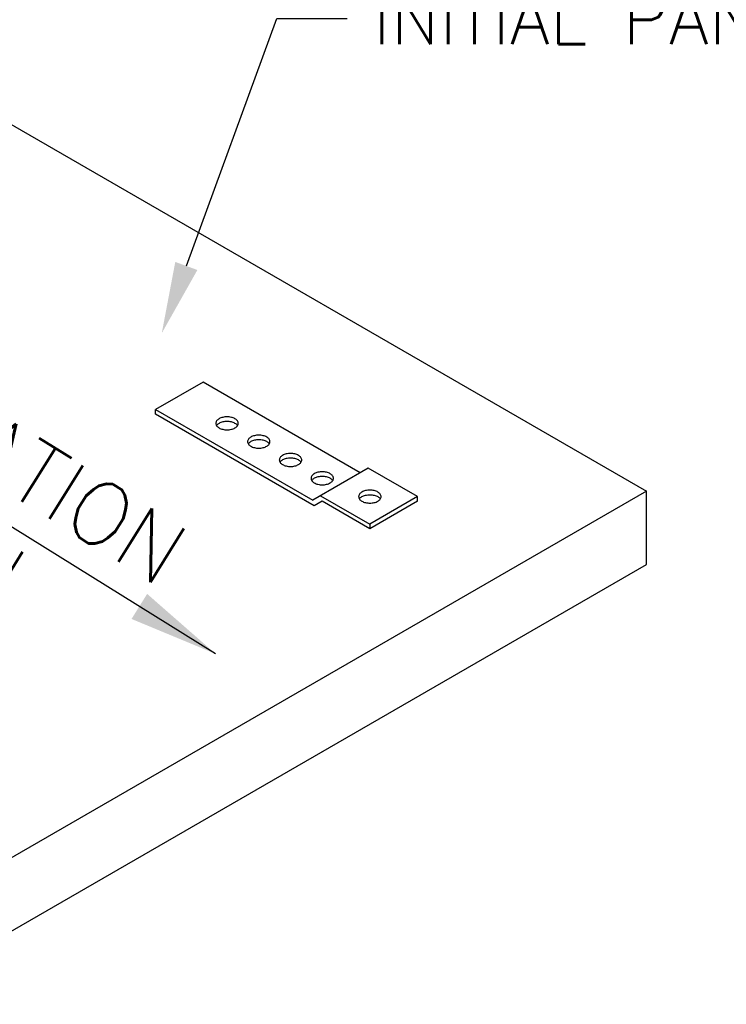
# Model space of a CAD drawing. Header units: inches. Extents: x 31 to 585, y 3457 to 3603.
# Tile 18 of 24: x 307 to 322, y 3551 to 3572. Entities that reach past the tile are written whole.
import ezdxf
from ezdxf import colors
from ezdxf.entities.mleader import LeaderData, LeaderLine
from ezdxf.math import Vec2, Vec3

# ---------------------------------------------------------------- set-up
doc = ezdxf.new("R2010")
doc.units = ezdxf.units.IN
doc.header["$MEASUREMENT"] = 0
for name, color, linetype in [('1-DIM', 4, 'Continuous'), ('1-MOUNT', 155, 'Continuous'), ('1-PANEL', 6, 'Continuous'), ('1-TEXT', 2, 'Continuous')]:
    doc.layers.add(name, color=color, linetype=linetype)
doc.styles.add('ROMANS', font='romans.shx')
doc.styles.add('TEXT', font='romans.shx')
doc.dimstyles.new('DIM 6-12', dxfattribs={"dimscale": 2, "dimtxt": 0.09375, "dimasz": 0.125, "dimexe": 0.09375, "dimexo": 0.09375, "dimgap": 0.03125, "dimtad": 1, "dimdec": 4, "dimzin": 3, "dimdsep": 46, "dimlunit": 5, "dimtxsty": 'TEXT', "dimblk": 'OBLIQUE', "dimcen": 0.09375, "dimdle": 0.09375, "dimclrd": 256, "dimclre": 4, "dimclrt": 2, "dimadec": 0, "dimazin": 0, "dimtfac": 1, "dimtdec": 4, "dimtmove": 0, "dimatfit": 3, "dimfxl": 0, "dimfrac": 2, "dimtolj": 1, "dimtzin": 0, "dimlwd": -1, "dimlwe": -1, "dimarcsym": 0})

# ---------------------------------------------------------------- blocks, each defined once
blk = doc.blocks.new('_Oblique')
at = {"color": 0, "linetype": 'ByBlock', "lineweight": -2}
blk.add_line((-0.5, -0.5), (0.5, 0.5), dxfattribs=at)

msp = doc.modelspace()

# ---------------------------------------------------------------- linework, layer by layer
at = {"layer": '1-MOUNT'}
for p, q in [((310.71287, 3564.39106), (309.6531, 3563.77882)), ((314.20904, 3562.37099), (310.71287, 3564.39106)), ((309.6531, 3563.77882), (313.14926, 3561.75876)), ((309.6531, 3563.67683), (309.6531, 3563.77882)), ((313.18577, 3561.63559), (309.6531, 3563.67683)), ((314.38633, 3562.4729), (313.14926, 3561.75876)), ((315.48199, 3561.83957), (314.38633, 3562.4729)), ((313.32594, 3561.86075), (314.42222, 3561.22734)), ((315.48199, 3561.83957), (314.42222, 3561.22734)), ((315.48199, 3561.73758), (315.48199, 3561.83957)), ((313.36244, 3561.73758), (313.18577, 3561.63559)), ((314.42222, 3561.12535), (313.36244, 3561.73758)), ((315.48199, 3561.73758), (314.42222, 3561.12535)), ((314.42222, 3561.22734), (314.42222, 3561.12535))]:
    msp.add_line(p, q, dxfattribs=at)
for points in [[(311.3605, 3563.34522), (311.38167, 3563.35246), (311.40118, 3563.3611), (311.41929, 3563.37057), (311.43601, 3563.38116), (311.45051, 3563.39231), (311.46305, 3563.40457), (311.47363, 3563.41739), (311.48172, 3563.43077), (311.48785, 3563.44442), (311.49147, 3563.45835), (311.49258, 3563.47257), (311.49147, 3563.48678), (311.48785, 3563.50071), (311.48172, 3563.51437), (311.47363, 3563.52774), (311.46305, 3563.54056), (311.45051, 3563.55282), (311.43601, 3563.56425), (311.41929, 3563.57456), (311.40118, 3563.58403), (311.38167, 3563.59267), (311.3605, 3563.59992), (311.33848, 3563.60605), (311.31535, 3563.61079), (311.29139, 3563.61413), (311.26714, 3563.61636), (311.2429, 3563.61692), (311.21837, 3563.61636), (311.19413, 3563.61413), (311.17017, 3563.61079), (311.14731, 3563.60605), (311.12502, 3563.59992), (311.10412, 3563.59267), (311.08434, 3563.58403), (311.06622, 3563.57456), (311.04978, 3563.56425), (311.03501, 3563.55282), (311.02247, 3563.54056), (311.01188, 3563.52774), (311.0038, 3563.51437), (310.99767, 3563.50071), (310.99433, 3563.48678), (310.99293, 3563.47257), (310.99433, 3563.45835), (310.99767, 3563.44442), (311.0038, 3563.43077), (311.01188, 3563.41739), (311.02247, 3563.40457), (311.03501, 3563.39231), (311.04978, 3563.38116), (311.06622, 3563.37057), (311.08434, 3563.3611), (311.10412, 3563.35246), (311.12502, 3563.34522), (311.14731, 3563.33936), (311.17017, 3563.33435), (311.19413, 3563.331), (311.21837, 3563.32905), (311.2429, 3563.32822), (311.26714, 3563.32905), (311.29139, 3563.331), (311.31535, 3563.33435), (311.33848, 3563.33936)], [(311.85374, 3563.1978), (311.83144, 3563.19167), (311.81054, 3563.18442), (311.79076, 3563.17606), (311.77265, 3563.16631), (311.7562, 3563.156), (311.74171, 3563.14457), (311.72889, 3563.13231), (311.71858, 3563.11949), (311.71022, 3563.1064), (311.70437, 3563.09246), (311.70075, 3563.07853), (311.69963, 3563.06432), (311.70075, 3563.05011), (311.70437, 3563.03617), (311.71022, 3563.02252), (311.71858, 3563.00914), (311.72889, 3562.99632), (311.74171, 3562.98406), (311.7562, 3562.97292), (311.77265, 3562.96233), (311.79076, 3562.95285), (311.81054, 3562.94449), (311.83144, 3562.93697), (311.85374, 3562.93112), (311.87687, 3562.92638), (311.90055, 3562.92276), (311.9248, 3562.9208), (311.94932, 3562.91997), (311.97384, 3562.9208), (311.99809, 3562.92276), (312.02177, 3562.92638), (312.0449, 3562.93112), (312.0672, 3562.93697), (312.0881, 3562.94449), (312.10788, 3562.95285), (312.126, 3562.96233), (312.14244, 3562.97292), (312.15693, 3562.98406), (312.16975, 3562.99632), (312.18006, 3563.00914), (312.18842, 3563.02252), (312.19427, 3563.03617), (312.19789, 3563.05011), (312.19901, 3563.06432), (312.19789, 3563.07853), (312.19427, 3563.09246), (312.18842, 3563.1064), (312.18006, 3563.11949), (312.16975, 3563.13231), (312.15693, 3563.14457), (312.14244, 3563.156), (312.126, 3563.16631), (312.10788, 3563.17606), (312.0881, 3563.18442), (312.0672, 3563.19167), (312.0449, 3563.1978), (312.02177, 3563.20254), (311.99809, 3563.20588), (311.97384, 3563.20811), (311.94932, 3563.20867), (311.9248, 3563.20811), (311.90055, 3563.20588), (311.87687, 3563.20254)], [(312.47935, 3562.75834), (312.46263, 3562.74775), (312.44814, 3562.73633), (312.4356, 3562.72407), (312.42501, 3562.71125), (312.41693, 3562.69815), (312.41079, 3562.68422), (312.40717, 3562.67028), (312.40606, 3562.65607), (312.40717, 3562.64214), (312.41079, 3562.62792), (312.41693, 3562.61427), (312.42501, 3562.60089), (312.4356, 3562.58808), (312.44814, 3562.57609), (312.46263, 3562.56467), (312.47935, 3562.55408), (312.49746, 3562.5446), (312.51697, 3562.53624), (312.53815, 3562.529), (312.56016, 3562.52287), (312.58329, 3562.51813), (312.60726, 3562.51451), (312.6315, 3562.51256), (312.65574, 3562.51172), (312.68027, 3562.51256), (312.70451, 3562.51451), (312.72848, 3562.51813), (312.75133, 3562.52287), (312.77362, 3562.529), (312.79452, 3562.53624), (312.81431, 3562.5446), (312.83242, 3562.55408), (312.84886, 3562.56467), (312.86363, 3562.57609), (312.87617, 3562.58808), (312.88676, 3562.60089), (312.89484, 3562.61427), (312.90097, 3562.62792), (312.90459, 3562.64214), (312.90571, 3562.65607), (312.90459, 3562.67028), (312.90097, 3562.68422), (312.89484, 3562.69815), (312.88676, 3562.71125), (312.87617, 3562.72407), (312.86363, 3562.73633), (312.84886, 3562.74775), (312.83242, 3562.75834), (312.81431, 3562.76782), (312.79452, 3562.77618), (312.77362, 3562.78342), (312.75133, 3562.78955), (312.72848, 3562.79429), (312.70451, 3562.79763), (312.68027, 3562.79986), (312.65574, 3562.80042), (312.6315, 3562.79986), (312.60726, 3562.79763), (312.58329, 3562.79429), (312.56016, 3562.78955), (312.53815, 3562.78342), (312.51697, 3562.77618), (312.49746, 3562.76782)], [(313.24457, 3562.37517), (313.22367, 3562.36793), (313.20388, 3562.35957), (313.18577, 3562.35009), (313.16933, 3562.3395), (313.15484, 3562.32808), (313.14202, 3562.3161), (313.13171, 3562.30328), (313.12335, 3562.2899), (313.1175, 3562.27597), (313.11387, 3562.26203), (313.11248, 3562.24782), (313.11387, 3562.23389), (313.1175, 3562.21968), (313.12335, 3562.20602), (313.13171, 3562.19265), (313.14202, 3562.17983), (313.15484, 3562.16784), (313.16933, 3562.15642), (313.18577, 3562.14583), (313.20388, 3562.13635), (313.22367, 3562.12799), (313.24457, 3562.12075), (313.26686, 3562.11462), (313.28999, 3562.10988), (313.31368, 3562.10626), (313.33792, 3562.10431), (313.36244, 3562.10347), (313.38697, 3562.10431), (313.41121, 3562.10626), (313.4349, 3562.10988), (313.45803, 3562.11462), (313.48004, 3562.12075), (313.50122, 3562.12799), (313.52101, 3562.13635), (313.53912, 3562.14583), (313.55556, 3562.15642), (313.57005, 3562.16784), (313.58259, 3562.17983), (313.59318, 3562.19265), (313.60154, 3562.20602), (313.60739, 3562.21968), (313.61102, 3562.23389), (313.61213, 3562.24782), (313.61102, 3562.26203), (313.60739, 3562.27597), (313.60154, 3562.2899), (313.59318, 3562.30328), (313.58259, 3562.3161), (313.57005, 3562.32808), (313.55556, 3562.3395), (313.53912, 3562.35009), (313.52101, 3562.35957), (313.50122, 3562.36793), (313.48004, 3562.37517), (313.45803, 3562.3813), (313.4349, 3562.38604), (313.41121, 3562.38939), (313.38697, 3562.39161), (313.36244, 3562.39217), (313.33792, 3562.39161), (313.31368, 3562.38939), (313.28999, 3562.38604), (313.26686, 3562.3813)], [(314.28344, 3561.95968), (314.26366, 3561.95132), (314.24554, 3561.94184), (314.2291, 3561.93126), (314.21461, 3561.91983), (314.20179, 3561.90785), (314.19148, 3561.89503), (314.18312, 3561.88165), (314.17727, 3561.86772), (314.17365, 3561.85379), (314.17253, 3561.83957), (314.17365, 3561.82564), (314.17727, 3561.81143), (314.18312, 3561.79777), (314.19148, 3561.7844), (314.20179, 3561.77158), (314.21461, 3561.7596), (314.2291, 3561.74817), (314.24554, 3561.73758), (314.26366, 3561.72811), (314.28344, 3561.71975), (314.30434, 3561.7125), (314.32664, 3561.70637), (314.34976, 3561.70163), (314.37345, 3561.69801), (314.3977, 3561.69606), (314.42222, 3561.6955), (314.44674, 3561.69606), (314.47099, 3561.69801), (314.49467, 3561.70163), (314.5178, 3561.70637), (314.54009, 3561.7125), (314.56099, 3561.71975), (314.58078, 3561.72811), (314.59889, 3561.73758), (314.61534, 3561.74817), (314.62983, 3561.7596), (314.64264, 3561.77158), (314.65296, 3561.7844), (314.66132, 3561.79777), (314.66717, 3561.81143), (314.67079, 3561.82564), (314.6719, 3561.83957), (314.67079, 3561.85379), (314.66717, 3561.86772), (314.66132, 3561.88165), (314.65296, 3561.89503), (314.64264, 3561.90785), (314.62983, 3561.91983), (314.61534, 3561.93126), (314.59889, 3561.94184), (314.58078, 3561.95132), (314.56099, 3561.95968), (314.54009, 3561.96692), (314.5178, 3561.97306), (314.49467, 3561.97779), (314.47099, 3561.98114), (314.44674, 3561.98337), (314.42222, 3561.98392), (314.3977, 3561.98337), (314.37345, 3561.98114), (314.34976, 3561.97779), (314.32664, 3561.97306), (314.30434, 3561.96692)]]:
    msp.add_lwpolyline(points, close=True, dxfattribs=at)
for points in [[(311.47616, 3563.42157), (311.47363, 3563.42575), (311.46305, 3563.43857), (311.45051, 3563.45083), (311.43601, 3563.46198), (311.41929, 3563.47257), (311.40118, 3563.48204), (311.38167, 3563.49068), (311.3605, 3563.49793), (311.33848, 3563.50378), (311.31535, 3563.50852), (311.29139, 3563.51214), (311.26714, 3563.51409), (311.2429, 3563.51492), (311.21837, 3563.51409), (311.19413, 3563.51214), (311.17017, 3563.50852), (311.14731, 3563.50378), (311.12502, 3563.49793), (311.10412, 3563.49068), (311.08434, 3563.48204), (311.06622, 3563.47257), (311.04978, 3563.46198), (311.03501, 3563.45083), (311.02247, 3563.43857), (311.01188, 3563.42575), (311.00936, 3563.42157)], [(312.18267, 3563.01332), (312.18006, 3563.0175), (312.16975, 3563.03032), (312.15693, 3563.04258), (312.14244, 3563.05401), (312.126, 3563.06432), (312.10788, 3563.07379), (312.0881, 3563.08243), (312.0672, 3563.08968), (312.0449, 3563.09553), (312.02177, 3563.10055), (311.99809, 3563.10389), (311.97384, 3563.10584), (311.94932, 3563.10668), (311.9248, 3563.10584), (311.90055, 3563.10389), (311.87687, 3563.10055), (311.85374, 3563.09553), (311.83144, 3563.08968), (311.81054, 3563.08243), (311.79076, 3563.07379), (311.77265, 3563.06432), (311.7562, 3563.05401), (311.74171, 3563.04258), (311.72889, 3563.03032), (311.71858, 3563.0175), (311.71597, 3563.01332)], [(312.88928, 3562.60507), (312.88676, 3562.60925), (312.87617, 3562.62207), (312.86363, 3562.63433), (312.84886, 3562.64576), (312.83242, 3562.65607), (312.81431, 3562.66555), (312.79452, 3562.67418), (312.77362, 3562.68143), (312.75133, 3562.68756), (312.72848, 3562.6923), (312.70451, 3562.69564), (312.68027, 3562.69759), (312.65574, 3562.69843), (312.6315, 3562.69759), (312.60726, 3562.69564), (312.58329, 3562.6923), (312.56016, 3562.68756), (312.53815, 3562.68143), (312.51697, 3562.67418), (312.49746, 3562.66555), (312.47935, 3562.65607), (312.46263, 3562.64576), (312.44814, 3562.63433), (312.4356, 3562.62207), (312.42501, 3562.60925), (312.42248, 3562.60507)], [(313.59579, 3562.19683), (313.59318, 3562.20101), (313.58259, 3562.21382), (313.57005, 3562.22609), (313.55556, 3562.23751), (313.53912, 3562.24782), (313.52101, 3562.2573), (313.50122, 3562.26594), (313.48004, 3562.27318), (313.45803, 3562.27931), (313.4349, 3562.28405), (313.41121, 3562.28739), (313.38697, 3562.28962), (313.36244, 3562.29018), (313.33792, 3562.28962), (313.31368, 3562.28739), (313.28999, 3562.28405), (313.26686, 3562.27931), (313.24457, 3562.27318), (313.22367, 3562.26594), (313.20388, 3562.2573), (313.18577, 3562.24782), (313.16933, 3562.23751), (313.15484, 3562.22609), (313.14202, 3562.21382), (313.13171, 3562.20101), (313.1291, 3562.19683)], [(314.18884, 3561.78862), (314.19148, 3561.79276), (314.20179, 3561.80558), (314.21461, 3561.81784), (314.2291, 3561.82926), (314.24554, 3561.83957), (314.26366, 3561.84933), (314.28344, 3561.85769), (314.30434, 3561.86493), (314.32664, 3561.87106), (314.34976, 3561.8758), (314.37345, 3561.87914), (314.3977, 3561.88137), (314.42222, 3561.88193), (314.44674, 3561.88137), (314.47099, 3561.87914), (314.49467, 3561.8758), (314.5178, 3561.87106), (314.54009, 3561.86493), (314.56099, 3561.85769), (314.58078, 3561.84933), (314.59889, 3561.83957), (314.61534, 3561.82926), (314.62983, 3561.81784), (314.64264, 3561.80558), (314.65296, 3561.79276), (314.6556, 3561.78862)]]:
    msp.add_lwpolyline(points, dxfattribs=at)
at = {"layer": '1-PANEL'}
for p, q in [((303.62004, 3571.75704), (320.57781, 3561.9595)), ((320.57781, 3561.9595), (303.62004, 3552.16196)), ((320.57781, 3560.32748), (320.57781, 3561.9595)), ((303.62004, 3550.52994), (320.57781, 3560.32748))]:
    msp.add_line(p, q, dxfattribs=at)

# ---------------------------------------------------------------- texts
at = {"layer": '1-TEXT', "insert": (300.05991, 3567.5132), "char_height": 1.40625, "attachment_point": 1, "rotation": 328.026596, "style": 'ROMANS'}
msp.add_mtext('INSTALLATION\\PDIRECTION', dxfattribs=at)

# ---------------------------------------------------------------- leaders
at = {"layer": '1-DIM'}
msp.add_leader([(310.98861, 3558.33692), (297.98644, 3566.43169)], dimstyle='DIM 6-12', override={"dimasz": 1}, dxfattribs=at)
at = {"layer": '1-TEXT'}
ml = msp.add_multileader_mtext('Standard', dxfattribs=at)
ml.set_content('INITIAL PANEL', color=256, style='TEXT')
ml.set_leader_properties(color=4, linetype='ByLayer', lineweight=-1)
ml.build(insert=Vec2(0, 0))
ml.multileader.update_dxf_attribs({"dogleg_length": 0.36, "arrow_head_size": 1.59375, "scale": 8.5})
ctx = ml.context
ctx.base_point, ctx.scale, ctx.char_height, ctx.arrow_head_size, ctx.landing_gap_size, ctx.plane_origin = Vec3(313.91746, 3572.49117), 8.5, 1.1475, 1.59375, 0.57375, Vec3(311.79074, 3569.60428)
notes = []
notes.append((ctx, [(0, (1, 1, 0), (312.34934, 3572.49117), (1, 0), 1.56811, [(0, [(309.79034, 3565.48147)], 0, [])])]))
ctx.mtext.insert, ctx.mtext.width, ctx.mtext.flow_direction = Vec3(314.49121, 3573.06492), 31.8205001, 5
for ctx, leaders in notes:
    for number, flags, end, landing, length, lines in leaders:
        leader = LeaderData()
        leader.index, (leader.has_last_leader_line, leader.has_dogleg_vector, leader.attachment_direction) = number, flags
        leader.last_leader_point, leader.dogleg_vector, leader.dogleg_length = Vec3(end), Vec3(landing), length
        for number, points, colour, breaks in lines:
            line = LeaderLine()
            line.index, line.vertices, line.color, line.breaks = number, Vec3.list(points), colors.encode_raw_color(colour), breaks
            leader.lines.append(line)
        ctx.leaders.append(leader)

doc.saveas('drawing.dxf')
